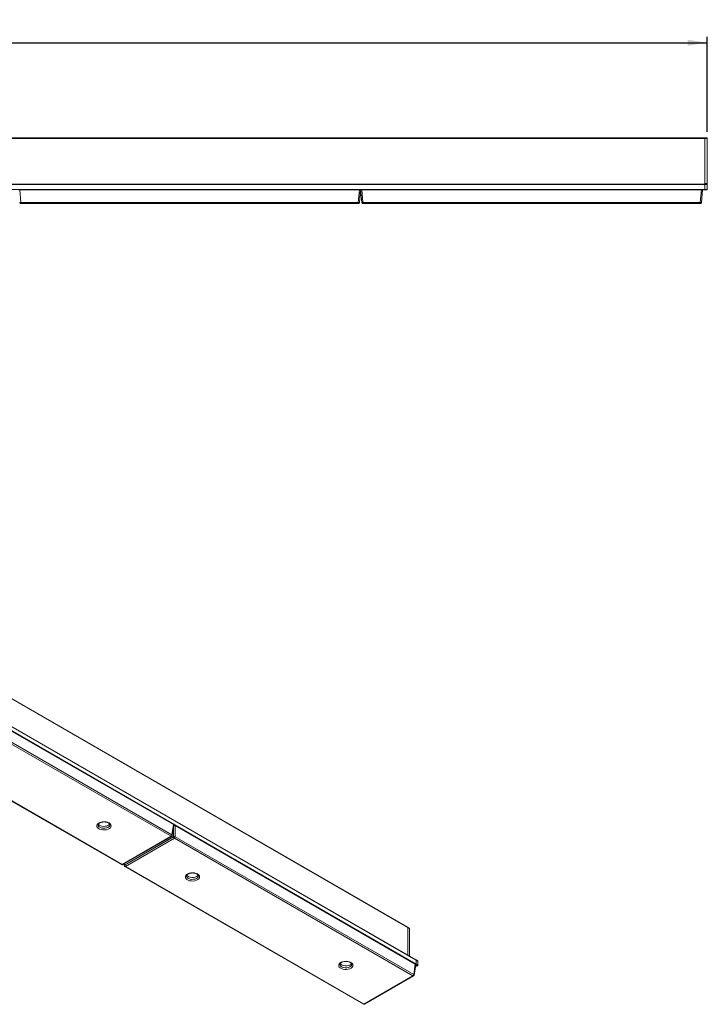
# Model space of a CAD drawing. Header units: millimetres. Extents: x 71 to 360, y 107 to 272.
# Tile 3 of 3: x 244 to 360, y 107 to 272. Entities that reach past the tile are written whole.
import ezdxf

# ---------------------------------------------------------------- set-up
doc = ezdxf.new("R2010")
doc.units = ezdxf.units.MM
doc.layers.add('SLD-0', color=179, linetype='Continuous')
doc.styles.add('SLDTEXTSTYLE0', font='TXT', dxfattribs={"width": 0.75})
doc.dimstyles.new('SLDDIMSTYLE1', dxfattribs={"dimtxt": 3, "dimasz": 3.302, "dimexe": 0, "dimexo": 0.0625, "dimgap": 0.75, "dimtad": 1, "dimdec": 1, "dimlfac": 5, "dimrnd": 1e-09, "dimzin": 12, "dimdsep": 46, "dimtxsty": 'SLDTEXTSTYLE0', "dimsah": 1, "dimcen": 0.09, "dimadec": 0, "dimazin": 3, "dimtfac": 1, "dimtdec": 1, "dimtofl": 0, "dimtmove": 0, "dimatfit": 3, "dimfxl": 1, "dimfrac": 2, "dimtolj": 1, "dimtzin": 12, "dimarcsym": 0})

# ---------------------------------------------------------------- blocks, each defined once
blk = doc.blocks.new('_D_3')
at = {"layer": 'SLD-0'}
for p, q in [((128.91, 253.45), (128.91, 269.42)), ((128.91, 268.42), (359.71, 268.42)), ((359.71, 253.45), (359.71, 269.42))]:
    blk.add_line(p, q, dxfattribs=at)
for points in [[(128.91, 268.42), (132.21, 267.91), (132.21, 268.92)], [(359.71, 268.42), (356.41, 268.92), (356.41, 267.91)]]:
    blk.add_solid(points, dxfattribs=at)
at = {"layer": 'SLD-0', "insert": (233.25, 272.28), "char_height": 3, "attachment_point": 1, "style": 'SLDTEXTSTYLE0'}
blk.add_mtext('1154', dxfattribs=at)

msp = doc.modelspace()

# ---------------------------------------------------------------- linework, layer by layer
at = {"color": 7, "linetype": 'Continuous', "lineweight": 15}
for p, q in [((129.308, 252.446), (359.308, 252.446)), ((129.308, 252.346), (359.308, 252.346)), ((359.308, 252.446), (359.308, 252.346)), ((359.308, 252.446), (359.708, 252.446)), ((359.308, 244.746), (359.308, 252.346)), ((359.708, 252.346), (359.308, 252.346)), ((359.708, 252.446), (359.708, 252.346)), ((359.708, 252.346), (359.708, 244.746)), ((359.308, 244.746), (359.708, 244.746)), ((359.308, 244.686), (359.308, 244.746)), ((359.708, 244.746), (359.708, 244.686)), ((129.308, 244.686), (359.308, 244.686)), ((359.308, 244.586), (129.308, 244.586)), ((129.308, 243.786), (359.308, 243.786)), ((244.134, 243.686), (244.307, 243.686)), ((244.307, 243.686), (244.492, 241.569)), ((301.308, 243.686), (244.307, 243.686)), ((301.123, 241.569), (301.308, 243.686)), ((301.308, 243.686), (301.481, 243.686)), ((301.508, 243.686), (301.322, 241.569)), ((301.534, 243.686), (301.481, 243.686)), ((301.693, 241.569), (301.508, 243.686)), ((301.534, 243.686), (301.707, 243.686)), ((301.707, 243.686), (301.892, 241.569)), ((358.708, 243.686), (301.707, 243.686)), ((358.523, 241.569), (358.708, 243.686)), ((358.708, 243.686), (358.881, 243.686)), ((358.908, 243.686), (358.722, 241.569)), ((359.308, 243.686), (358.881, 243.686)), ((359.308, 244.686), (359.308, 244.586)), ((359.308, 244.686), (359.708, 244.686)), ((359.308, 243.786), (359.308, 244.586)), ((359.708, 244.586), (359.308, 244.586)), ((359.308, 243.786), (359.308, 243.686)), ((359.308, 243.786), (359.708, 243.786)), ((359.708, 243.686), (359.308, 243.686)), ((359.708, 244.686), (359.708, 244.586)), ((359.708, 244.586), (359.708, 243.786)), ((359.708, 243.786), (359.708, 243.686)), ((244.492, 241.569), (301.123, 241.569)), ((244.492, 241.569), (244.492, 241.386)), ((301.123, 241.386), (301.123, 241.569)), ((301.892, 241.569), (358.523, 241.569)), ((301.892, 241.569), (301.892, 241.386)), ((358.523, 241.386), (358.523, 241.569)), ((301.123, 241.386), (244.492, 241.386)), ((358.523, 241.386), (301.892, 241.386)), ((309.406, 119.88), (146.772, 213.767)), ((309.427, 119.835), (146.792, 213.721)), ((310.82, 114.36), (148.186, 208.247)), ((310.841, 114.315), (148.207, 208.202)), ((148.207, 207.548), (310.841, 113.661)), ((270.112, 137.092), (229.806, 160.36)), ((269.709, 135.133), (229.665, 158.25)), ((229.806, 158.48), (269.85, 135.363)), ((221.341, 153.492), (261.385, 130.375)), ((221.441, 153.502), (261.485, 130.385)), ((259.445, 137.051), (259.444, 137.063)), ((269.85, 135.363), (270.112, 137.092)), ((269.907, 135.266), (270.17, 137.001)), ((270.394, 136.929), (270.394, 135.049)), ((310.7, 113.661), (270.394, 136.929)), ((261.485, 130.385), (269.709, 135.133)), ((261.585, 130.375), (269.809, 135.123)), ((261.888, 130.301), (270.112, 135.049)), ((270.253, 134.819), (262.029, 130.071)), ((310.297, 111.702), (270.253, 134.819)), ((270.394, 135.049), (310.438, 111.932)), ((261.788, 130.492), (261.831, 130.204)), ((261.929, 130.061), (301.973, 106.944)), ((262.029, 130.071), (302.073, 106.954)), ((274.294, 128.479), (274.294, 128.491)), ((309.689, 119.717), (309.406, 119.88)), ((309.427, 115.165), (309.427, 119.835)), ((309.71, 119.671), (309.427, 119.835)), ((309.71, 119.671), (309.71, 115.002)), ((311.103, 114.197), (310.82, 114.36)), ((310.841, 113.661), (310.841, 114.315)), ((311.124, 114.151), (310.841, 114.315)), ((311.124, 114.151), (311.124, 113.498)), ((300.032, 113.62), (300.032, 113.632)), ((310.438, 111.932), (310.7, 113.661)), ((310.495, 111.835), (310.758, 113.57)), ((311.053, 113.376), (310.697, 113.17)), ((310.77, 113.539), (310.752, 113.528)), ((311.053, 113.376), (310.77, 113.539)), ((310.841, 113.661), (311.124, 113.498)), ((302.073, 106.954), (310.297, 111.702)), ((302.173, 106.944), (310.397, 111.692))]:
    msp.add_line(p, q, dxfattribs=at)
at = {"color": 8, "linetype": 'Continuous', "lineweight": 15}
for p, q in [((270.112, 135.049), (270.112, 136.62)), ((270.201, 136.959), (270.167, 136.979)), ((261.853, 130.53), (261.888, 130.301)), ((310.77, 113.539), (310.755, 113.548))]:
    msp.add_line(p, q, dxfattribs=at)
at = {"color": 7, "linetype": 'Continuous', "lineweight": 15, "flags": 128}
for points in [[(259.293, 137.378), (259.477, 137.24), (259.597, 137.081), (259.644, 136.91), (259.616, 136.737), (259.514, 136.573), (259.345, 136.43), (259.119, 136.315), (258.851, 136.236), (258.557, 136.198), (258.257, 136.204), (257.968, 136.252), (257.709, 136.34), (257.496, 136.463), (257.343, 136.613), (257.259, 136.779), (257.25, 136.953), (257.315, 137.122), (257.452, 137.277), (257.651, 137.407), (257.9, 137.505), (258.183, 137.564), (258.482, 137.58), (258.779, 137.553), (259.055, 137.484), (259.293, 137.378)], [(257.49, 137.205), (257.514, 137.166), (257.648, 137.029), (257.84, 136.918), (258.078, 136.841), (258.342, 136.803), (258.614, 136.809), (258.874, 136.856), (259.102, 136.943), (259.281, 137.061), (259.394, 137.196)], [(274.142, 128.805), (274.327, 128.668), (274.446, 128.509), (274.493, 128.337), (274.465, 128.164), (274.363, 128.001), (274.194, 127.857), (273.968, 127.743), (273.7, 127.664), (273.407, 127.626), (273.106, 127.631), (272.817, 127.68), (272.558, 127.768), (272.346, 127.891), (272.192, 128.04), (272.109, 128.207), (272.099, 128.381), (272.165, 128.55), (272.301, 128.705), (272.5, 128.835), (272.749, 128.933), (273.032, 128.992), (273.331, 129.008), (273.629, 128.981), (273.905, 128.912), (274.142, 128.805)], [(272.34, 128.633), (272.363, 128.594), (272.497, 128.457), (272.69, 128.345), (272.927, 128.268), (273.191, 128.231), (273.464, 128.237), (273.723, 128.284), (273.951, 128.37), (274.13, 128.489), (274.243, 128.624)], [(299.881, 113.947), (300.065, 113.81), (300.185, 113.65), (300.232, 113.479), (300.204, 113.306), (300.102, 113.142), (299.933, 112.999), (299.707, 112.884), (299.439, 112.805), (299.145, 112.767), (298.845, 112.773), (298.556, 112.821), (298.297, 112.91), (298.084, 113.032), (297.931, 113.182), (297.847, 113.349), (297.838, 113.522), (297.903, 113.692), (298.04, 113.846), (298.239, 113.977), (298.488, 114.074), (298.771, 114.133), (299.07, 114.149), (299.367, 114.122), (299.643, 114.053), (299.881, 113.947)], [(298.078, 113.774), (298.102, 113.735), (298.236, 113.598), (298.428, 113.487), (298.666, 113.41), (298.93, 113.373), (299.202, 113.378), (299.462, 113.426), (299.69, 113.512), (299.869, 113.63), (299.982, 113.765)]]:
    msp.add_lwpolyline(points, dxfattribs=at)
at = {"color": 8, "linetype": 'Continuous', "lineweight": 15, "flags": 128}
for points in [[(257.445, 137.049), (257.45, 136.992), (257.514, 136.839), (257.648, 136.702), (257.84, 136.591), (258.078, 136.514), (258.342, 136.477), (258.614, 136.482), (258.874, 136.53), (259.102, 136.616), (259.281, 136.735), (259.398, 136.877), (259.444, 137.031), (259.445, 137.051)], [(272.294, 128.477), (272.299, 128.42), (272.363, 128.267), (272.497, 128.13), (272.69, 128.019), (272.927, 127.942), (273.191, 127.905), (273.464, 127.91), (273.723, 127.958), (273.951, 128.044), (274.13, 128.162), (274.247, 128.304), (274.293, 128.459), (274.294, 128.479)], [(298.032, 113.618), (298.038, 113.561), (298.102, 113.408), (298.236, 113.271), (298.428, 113.16), (298.666, 113.083), (298.93, 113.046), (299.202, 113.051), (299.462, 113.099), (299.69, 113.185), (299.869, 113.304), (299.986, 113.446), (300.032, 113.601), (300.032, 113.62)]]:
    msp.add_lwpolyline(points, dxfattribs=at)
at = {"color": 7, "linetype": 'Continuous', "lineweight": 15}
for centre, radius, start, end in [((244.393, 242.145), 0.585, 260.19743, 279.80257), ((244.492, 241.586), 0.2, 185, 270), ((301.223, 242.145), 0.585, 260.19725, 279.80275), ((301.123, 241.586), 0.2, 270, 355), ((301.793, 242.145), 0.585, 260.19725, 279.80275), ((301.892, 241.586), 0.2, 185, 270), ((358.623, 242.145), 0.585, 260.19743, 279.80257), ((358.523, 241.586), 0.2, 270, 355), ((269.541, 135.394), 0.311, 302.80083, 354.31103), ((269.709, 135.296), 0.2, 299.99731, 351.38371), ((270.253, 134.709), 0.368, 67.47913, 112.52161), ((270.422, 135.08), 0.311, 185.6887, 237.1987), ((270.085, 135.08), 0.311, 302.80083, 354.31103), ((261.485, 130.548), 0.2, 240.00269, 299.99731), ((262.029, 130.234), 0.2, 188.61629, 240.00269), ((262.197, 130.332), 0.311, 185.6887, 237.1987), ((309.377, 119.839), 0.0506, 354.5644, 54.12317), ((309.378, 119.84), 0.0492, 353.65695, 55.03061), ((309.659, 119.676), 0.0506, 354.5644, 54.12317), ((310.791, 114.32), 0.0499, 354.12837, 54.5592), ((310.793, 114.32), 0.0486, 353.19556, 55.49201), ((311.074, 114.156), 0.0499, 354.12837, 54.5592), ((310.688, 113.668), 0.154, 302.6055, 357.39456), ((310.97, 113.505), 0.154, 302.6055, 357.39456), ((310.129, 111.963), 0.311, 302.80083, 354.31103), ((310.297, 111.865), 0.2, 299.99731, 351.38371), ((302.073, 107.117), 0.2, 240.00269, 299.99731)]:
    msp.add_arc(centre, radius, start, end, dxfattribs=at)
at = {"color": 8, "linetype": 'Continuous', "lineweight": 15}
for centre, radius, start, end in [((269.768, 135.213), 0.0995, 234.0257, 294.66531), ((269.801, 135.269), 0.106, 358.43707, 62.286), ((261.427, 130.465), 0.0995, 245.3289, 305.98153), ((261.544, 130.465), 0.0995, 234.0257, 294.66531), ((261.934, 130.209), 0.103, 116.63045, 182.64449), ((261.971, 130.148), 0.0969, 244.41344, 306.89699), ((310.356, 111.782), 0.0995, 234.0257, 294.66531), ((310.389, 111.838), 0.106, 358.43707, 62.286), ((302.015, 107.034), 0.0995, 245.3289, 305.98153), ((302.131, 107.034), 0.0995, 234.0257, 294.66531)]:
    msp.add_arc(centre, radius, start, end, dxfattribs=at)
at = {"color": 7, "linetype": 'Continuous', "lineweight": 15}
for centre, major_axis, ratio, start_param, end_param in [((269.969, 137.011), (0.202, 0), 0.5729191, 6.1965899, 7.0647854), ((270.253, 136.847), (0.2, 0), 0.5816896, 0.7891963, 2.0418656), ((310.557, 113.58), (0.202, 0), 0.5729191, 6.1965899, 7.0647854)]:
    msp.add_ellipse(centre, major_axis=major_axis, ratio=ratio, start_param=start_param, end_param=end_param, dxfattribs=at)
for points, knots in [([(257.447, 137.05), (257.449, 137.077), (257.452, 137.131), (257.515, 137.231), (257.633, 137.336), (257.808, 137.43), (258.022, 137.5), (258.263, 137.541), (258.517, 137.548), (258.767, 137.522), (258.99, 137.464), (259.125, 137.406), (259.185, 137.372), (259.193, 137.368)], [0, 0, 0, 0, 0.0978468, 0.1929115, 0.295281, 0.3939762, 0.4926504, 0.5922312, 0.6925147, 0.7929684, 0.8928443, 0.9859772, 1, 1, 1, 1]), ([(259.193, 137.368), (259.22, 137.351), (259.297, 137.303), (259.385, 137.216), (259.437, 137.127), (259.44, 137.08), (259.441, 137.059)], [0, 0, 0, 0, 0.1588754, 0.4618821, 0.7663753, 1, 1, 1, 1]), ([(272.297, 128.478), (272.298, 128.505), (272.301, 128.559), (272.364, 128.659), (272.482, 128.764), (272.658, 128.858), (272.871, 128.928), (273.113, 128.969), (273.366, 128.976), (273.616, 128.949), (273.84, 128.892), (273.975, 128.834), (274.034, 128.8), (274.042, 128.795)], [0, 0, 0, 0, 0.0978466, 0.1929111, 0.2952803, 0.3939754, 0.4926504, 0.5922288, 0.6925152, 0.7929687, 0.8928398, 0.9859773, 1, 1, 1, 1]), ([(274.042, 128.795), (274.069, 128.779), (274.146, 128.731), (274.235, 128.644), (274.287, 128.555), (274.289, 128.507), (274.29, 128.487)], [0, 0, 0, 0, 0.1588757, 0.4618829, 0.7663642, 1, 1, 1, 1]), ([(298.035, 113.619), (298.037, 113.647), (298.04, 113.7), (298.103, 113.8), (298.221, 113.906), (298.396, 114), (298.61, 114.069), (298.851, 114.11), (299.105, 114.117), (299.355, 114.091), (299.578, 114.033), (299.713, 113.975), (299.773, 113.941), (299.781, 113.937)], [0, 0, 0, 0, 0.0978468, 0.1929115, 0.295281, 0.3939762, 0.4926504, 0.5922312, 0.6925147, 0.7929684, 0.8928443, 0.9859772, 1, 1, 1, 1]), ([(299.781, 113.937), (299.808, 113.92), (299.885, 113.872), (299.973, 113.785), (300.025, 113.696), (300.027, 113.649), (300.028, 113.628)], [0, 0, 0, 0, 0.1588754, 0.4618821, 0.7663753, 1, 1, 1, 1])]:
    msp.add_open_spline(points, degree=3, knots=knots, dxfattribs=at)

# ---------------------------------------------------------------- dimensions: what is measured, and where the dimension line sits
at = {"layer": 'SLD-0'}
dim = msp.add_linear_dim(base=(359.708, 268.416), p1=(128.908, 252.446), p2=(359.708, 252.446), dimstyle='SLDDIMSTYLE1', dxfattribs=at)
dim.commit()
dim.dimension.update_dxf_attribs({"geometry": '_D_3', "text_midpoint": (237.683, 268.416), "dimtype": 160})

doc.saveas('drawing.dxf')
